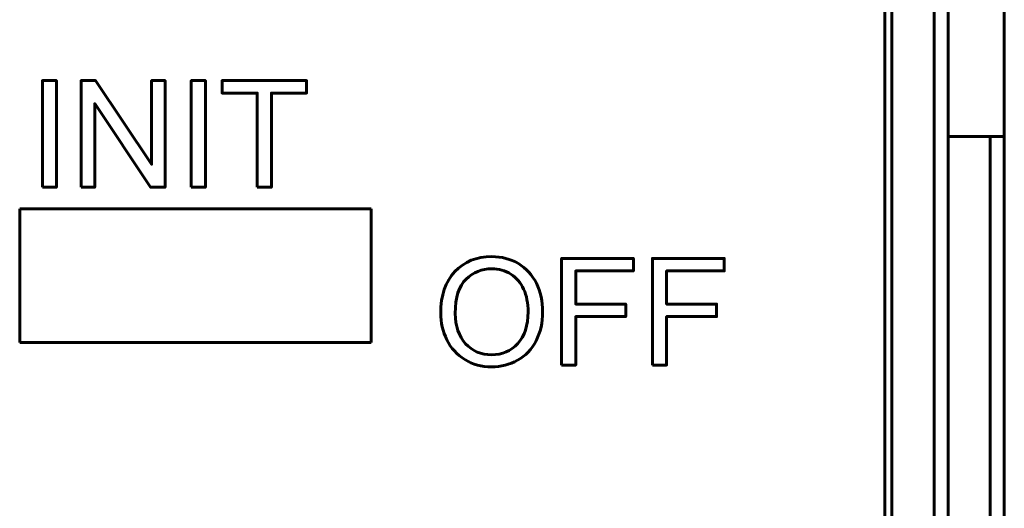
# Model space of a CAD drawing. Header units: millimetres. Extents: x -13 to 39, y -19 to 89.
# Tile 13 of 16: x 25 to 39, y 56 to 63. Entities that reach past the tile are written whole.
import ezdxf

# ---------------------------------------------------------------- set-up
doc = ezdxf.new("R2010")
doc.units = ezdxf.units.MM
doc.linetypes.add('K5LT32785', pattern=[0])

# ---------------------------------------------------------------- blocks, each defined once
blk = doc.blocks.new('U0')
at = {"color": 150, "linetype": 'K5LT32785', "lineweight": 60, "true_color": 0x0080ff}
for p, q in [((24.936, 60.088), (29.936, 60.088)), ((24.936, 58.188), (24.936, 60.088)), ((29.936, 60.088), (29.936, 58.188)), ((29.936, 58.188), (24.936, 58.188))]:
    blk.add_line(p, q, dxfattribs=at)

msp = doc.modelspace()

# ---------------------------------------------------------------- linework, layer by layer
at = {"color": 150, "linetype": 'K5LT32785', "lineweight": 60, "true_color": 0x0080ff}
for p, q in [((37.239, 49.238), (37.239, 71.638)), ((37.339, 49.238), (37.339, 66.558)), ((37.939, 66.558), (37.939, 46.338)), ((38.139, 46.03), (38.139, 66.302)), ((38.939, 61.118), (38.939, 66.238)), ((38.139, 61.118), (38.739, 61.118)), ((38.939, 61.118), (38.739, 61.118)), ((38.739, 61.118), (38.739, 8.557)), ((38.939, 61.118), (38.939, 8.557))]:
    msp.add_line(p, q, dxfattribs=at)
for points, knots in [([(25.258, 60.396), (25.258, 60.396), (25.258, 61.911), (25.258, 61.911), (25.459, 61.911), (25.459, 61.911), (25.459, 60.396), (25.459, 60.396), (25.258, 60.396), (25.258, 60.396)], [0, 0, 0, 0, 0.25, 0.25, 0.5, 0.5, 0.75, 0.75, 1, 1, 1, 1]), ([(25.81, 60.396), (25.81, 60.396), (25.81, 61.911), (25.81, 61.911), (26.016, 61.911), (26.016, 61.911), (26.812, 60.722), (26.812, 60.722), (26.812, 61.911), (26.812, 61.911), (27.004, 61.911), (27.004, 61.911), (27.004, 60.396), (27.004, 60.396), (26.798, 60.396), (26.798, 60.396), (26.003, 61.585), (26.003, 61.585), (26.003, 60.396), (26.003, 60.396), (25.81, 60.396), (25.81, 60.396)], [0, 0, 0, 0, 0.1, 0.1, 0.2, 0.2, 0.3, 0.3, 0.4, 0.4, 0.5, 0.5, 0.6, 0.6, 0.7, 0.7, 0.8, 0.8, 0.9, 0.9, 1, 1, 1, 1]), ([(27.375, 60.396), (27.375, 60.396), (27.375, 61.911), (27.375, 61.911), (27.576, 61.911), (27.576, 61.911), (27.576, 60.396), (27.576, 60.396), (27.375, 60.396), (27.375, 60.396)], [0, 0, 0, 0, 0.25, 0.25, 0.5, 0.5, 0.75, 0.75, 1, 1, 1, 1]), ([(28.314, 60.396), (28.314, 60.396), (28.314, 61.734), (28.314, 61.734), (27.815, 61.734), (27.815, 61.734), (27.815, 61.911), (27.815, 61.911), (29.015, 61.911), (29.015, 61.911), (29.015, 61.734), (29.015, 61.734), (28.515, 61.734), (28.515, 61.734), (28.515, 60.396), (28.515, 60.396), (28.314, 60.396), (28.314, 60.396)], [0, 0, 0, 0, 0.125, 0.125, 0.25, 0.25, 0.375, 0.375, 0.5, 0.5, 0.625, 0.625, 0.75, 0.75, 0.875, 0.875, 1, 1, 1, 1]), ([(30.923, 58.607), (30.923, 58.859), (30.991, 59.055), (31.126, 59.198), (31.261, 59.34), (31.435, 59.411), (31.649, 59.411), (31.789, 59.411), (31.915, 59.377), (32.028, 59.311), (32.14, 59.244), (32.226, 59.151), (32.285, 59.031), (32.344, 58.912), (32.373, 58.776), (32.373, 58.625), (32.373, 58.472), (32.342, 58.334), (32.28, 58.213), (32.218, 58.092), (32.13, 58), (32.017, 57.938), (31.903, 57.875), (31.78, 57.844), (31.648, 57.844), (31.505, 57.844), (31.378, 57.879), (31.265, 57.948), (31.153, 58.017), (31.068, 58.11), (31.01, 58.23), (30.952, 58.348), (30.923, 58.474), (30.923, 58.607)], [0, 0, 0, 0, 0.090909, 0.090909, 0.090909, 0.181818, 0.181818, 0.181818, 0.272727, 0.272727, 0.272727, 0.363636, 0.363636, 0.363636, 0.454545, 0.454545, 0.454545, 0.545455, 0.545455, 0.545455, 0.636364, 0.636364, 0.636364, 0.727273, 0.727273, 0.727273, 0.818182, 0.818182, 0.818182, 0.909091, 0.909091, 0.909091, 1, 1, 1, 1]), ([(32.642, 57.87), (32.642, 57.87), (32.642, 59.385), (32.642, 59.385), (33.664, 59.385), (33.664, 59.385), (33.664, 59.208), (33.664, 59.208), (32.843, 59.208), (32.843, 59.208), (32.843, 58.735), (32.843, 58.735), (33.554, 58.735), (33.554, 58.735), (33.554, 58.558), (33.554, 58.558), (32.843, 58.558), (32.843, 58.558), (32.843, 57.87), (32.843, 57.87), (32.642, 57.87), (32.642, 57.87)], [0, 0, 0, 0, 0.1, 0.1, 0.2, 0.2, 0.3, 0.3, 0.4, 0.4, 0.5, 0.5, 0.6, 0.6, 0.7, 0.7, 0.8, 0.8, 0.9, 0.9, 1, 1, 1, 1]), ([(33.935, 57.87), (33.935, 57.87), (33.935, 59.385), (33.935, 59.385), (34.957, 59.385), (34.957, 59.385), (34.957, 59.208), (34.957, 59.208), (34.136, 59.208), (34.136, 59.208), (34.136, 58.735), (34.136, 58.735), (34.847, 58.735), (34.847, 58.735), (34.847, 58.558), (34.847, 58.558), (34.136, 58.558), (34.136, 58.558), (34.136, 57.87), (34.136, 57.87), (33.935, 57.87), (33.935, 57.87)], [0, 0, 0, 0, 0.1, 0.1, 0.2, 0.2, 0.3, 0.3, 0.4, 0.4, 0.5, 0.5, 0.6, 0.6, 0.7, 0.7, 0.8, 0.8, 0.9, 0.9, 1, 1, 1, 1]), ([(31.131, 58.604), (31.131, 58.422), (31.18, 58.278), (31.278, 58.173), (31.376, 58.068), (31.499, 58.016), (31.647, 58.016), (31.798, 58.016), (31.922, 58.069), (32.02, 58.175), (32.117, 58.28), (32.166, 58.431), (32.166, 58.625), (32.166, 58.749), (32.145, 58.856), (32.103, 58.948), (32.062, 59.04), (32.001, 59.111), (31.921, 59.161), (31.84, 59.212), (31.75, 59.237), (31.65, 59.237), (31.509, 59.237), (31.386, 59.188), (31.284, 59.091), (31.182, 58.994), (31.131, 58.831), (31.131, 58.604)], [0, 0, 0, 0, 0.111111, 0.111111, 0.111111, 0.222222, 0.222222, 0.222222, 0.333333, 0.333333, 0.333333, 0.444444, 0.444444, 0.444444, 0.555556, 0.555556, 0.555556, 0.666667, 0.666667, 0.666667, 0.777778, 0.777778, 0.777778, 0.888889, 0.888889, 0.888889, 1, 1, 1, 1])]:
    msp.add_open_spline(points, degree=3, knots=knots, dxfattribs=at)

# ---------------------------------------------------------------- block references
msp.add_blockref('U0', (0, 0))

doc.saveas('drawing.dxf')
